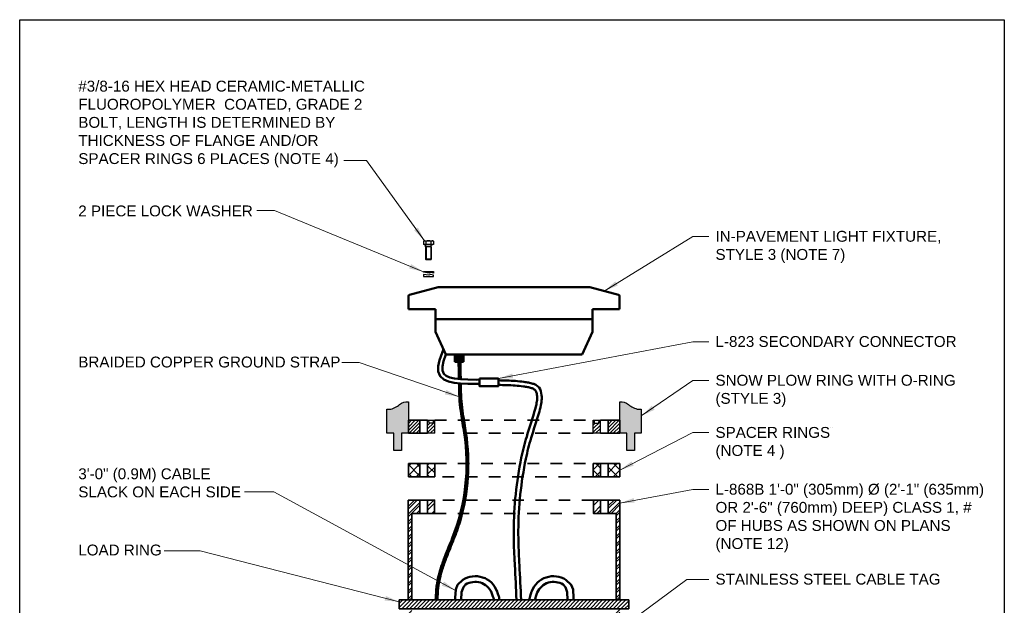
# Model space of a CAD drawing. Header units: inches. Extents: x 0 to 21.3, y 0 to 11.
# Tile 1 of 2: x 0 to 8.5, y 5.9 to 11. Entities that reach past the tile are written whole.
import ezdxf

# ---------------------------------------------------------------- set-up
doc = ezdxf.new("R2010")
doc.units = ezdxf.units.IN
doc.header["$LTSCALE"] = 0.375
doc.header["$MEASUREMENT"] = 0
doc.linetypes.add('DASHED2', pattern=[0.375, 0.25, -0.125])
for name, color, linetype, lineweight in [('E-AFLD-CIRC-SERS', 203, 'CONTINUOUS', 50), ('E-AFLD-LITE-RUNW', 203, 'CONTINUOUS', 50), ('E-GRND-EQUI', 83, 'CONTINUOUS', 50), ('G-ANNO-PATT', 8, 'CONTINUOUS', 18), ('S-FABR-PL~~', 142, 'CONTINUOUS', 35), ('S-FSTN-MISC', 13, 'CONTINUOUS', 25), ('S-JNTS-WTRS', 221, 'CONTINUOUS', 25)]:
    doc.layers.add(name, color=color, linetype=linetype, lineweight=lineweight)
for name, color, linetype in [('G-ANNO-DIMS', 7, 'CONTINUOUS'), ('G-ANNO-TEXT', 7, 'CONTINUOUS'), ('G-ANNO-TTLB', 7, 'CONTINUOUS')]:
    doc.layers.add(name, color=color, linetype=linetype)
doc.styles.add('01-E-BLDG-1_1', font='arial.ttf', dxfattribs={"height": 0.09375})
doc.dimstyles.new('01-E-BLDG-1_1', dxfattribs={"dimtxt": 0.09375, "dimasz": 0.125, "dimexe": 0.0625, "dimexo": 0.0625, "dimgap": 0.0625, "dimtad": 1, "dimdec": 4, "dimzin": 3, "dimdsep": 46, "dimlunit": 4, "dimtxsty": '01-E-BLDG-1_1', "dimcen": 0.0625, "dimclrd": 1, "dimclre": 1, "dimclrt": 256, "dimazin": 0, "dimtfac": 1, "dimtdec": 4, "dimtmove": 1, "dimatfit": 3, "dimfxl": 1, "dimfrac": 2, "dimtolj": 1, "dimtzin": 3, "dimlwd": 0, "dimlwe": 0, "dimarcsym": 0})
pattern_1 = [(45, (0, 0), (-0.03314563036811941, 0.03314563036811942), []), (45, (0.022097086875, 0), (-0.03314563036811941, 0.03314563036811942), [])]

msp = doc.modelspace()

# ---------------------------------------------------------------- hatches: boundary and pattern name
at = {"layer": 'E-GRND-EQUI'}
msp.add_hatch(color=256, dxfattribs=at).paths.add_polyline_path([(3.832229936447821, 8.048146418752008), (3.832229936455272, 8.11107628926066), (3.755177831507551, 8.111076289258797), (3.75517783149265, 8.048146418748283)])
at = {"layer": 'G-ANNO-PATT'}
h = msp.add_hatch(color=256, dxfattribs=at)
edge = h.paths.add_edge_path()
edge.add_line((3.168405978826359, 7.431720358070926), (3.168405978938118, 7.638616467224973))
edge.add_line((3.168405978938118, 7.638616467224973), (3.190859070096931, 7.638616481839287))
edge.add_arc((3.16021394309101, 7.818127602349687), 0.1821081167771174, 279.6878210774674, 311.1125442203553)
edge.add_arc((3.344919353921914, 7.60343283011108), 0.1011183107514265, 84.23844752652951, 129.9736753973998, ccw=False)
edge.add_line((3.355070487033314, 7.70404032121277), (3.355070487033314, 7.638616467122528))
edge.add_line((3.355070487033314, 7.638616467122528), (3.35507048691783, 7.431720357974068))
edge.add_line((3.35507048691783, 7.431720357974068), (3.296613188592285, 7.431720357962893))
edge.add_line((3.296613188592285, 7.431720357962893), (3.296613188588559, 7.282752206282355))
edge.add_line((3.296613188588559, 7.282752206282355), (3.230489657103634, 7.282752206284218))
edge.add_line((3.230489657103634, 7.282752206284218), (3.23048965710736, 7.431720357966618))
edge.add_line((3.23048965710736, 7.431720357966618), (3.168405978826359, 7.431720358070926))
h = msp.add_hatch(color=256, dxfattribs=at)
edge = h.paths.add_edge_path()
edge.add_line((5.366182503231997, 7.431720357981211), (5.366182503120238, 7.638616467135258))
edge.add_line((5.366182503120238, 7.638616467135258), (5.343729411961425, 7.638616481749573))
edge.add_arc((5.374374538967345, 7.818127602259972), 0.1821081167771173, 228.8874557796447, 260.3121789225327, ccw=False)
edge.add_arc((5.189669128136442, 7.603432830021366), 0.1011183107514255, 50.02632460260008, 95.76155247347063)
edge.add_line((5.179517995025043, 7.704040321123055), (5.179517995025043, 7.638616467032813))
edge.add_line((5.179517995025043, 7.638616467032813), (5.179517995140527, 7.431720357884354))
edge.add_line((5.179517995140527, 7.431720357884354), (5.237975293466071, 7.431720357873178))
edge.add_line((5.237975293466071, 7.431720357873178), (5.237975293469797, 7.28275220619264))
edge.add_line((5.237975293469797, 7.28275220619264), (5.307725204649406, 7.282752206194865))
edge.add_line((5.307725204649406, 7.282752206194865), (5.307725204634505, 7.431720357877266))
edge.add_line((5.307725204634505, 7.431720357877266), (5.366182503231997, 7.431720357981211))
h = msp.add_hatch(dxfattribs=at)
h.set_pattern_fill('ACET-2D-ANSI31', color=256, scale=0.1718031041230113, angle=359.9999999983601, style=0)
h.set_pattern_definition([(44.99999999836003, (3.286260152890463e-14, 7.194245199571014e-14), (-0.01518539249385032, 0.01518539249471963), [])])
h.paths.add_polyline_path([(3.455633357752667, 7.431720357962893), (3.455633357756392, 7.544572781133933), (3.355070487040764, 7.544572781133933), (3.355070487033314, 7.431720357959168)])
h.paths.add_polyline_path([(3.521756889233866, 7.431720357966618), (3.583157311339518, 7.431720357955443), (3.583157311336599, 7.52013696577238), (3.521756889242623, 7.52013696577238)])
h = msp.add_hatch(dxfattribs=at)
h.set_pattern_fill('ACET-2D-ANSI31', color=256, scale=0.1718031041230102, angle=359.9999999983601, style=0)
h.set_pattern_definition([(44.99999999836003, (8.08242361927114e-14, 1.216804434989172e-13), (-0.01518539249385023, 0.01518539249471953), [])])
h.paths.add_polyline_path([(5.012831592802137, 7.544572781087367), (5.001662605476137, 7.544572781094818), (4.998662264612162, 7.52013696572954), (4.951431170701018, 7.520136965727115), (4.951431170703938, 7.431720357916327), (5.012831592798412, 7.431720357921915)])
h.paths.add_polyline_path([(5.078955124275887, 7.431720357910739), (5.179517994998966, 7.431720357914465), (5.179517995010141, 7.544572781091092), (5.078955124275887, 7.544572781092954)])
h = msp.add_hatch(dxfattribs=at)
h.set_pattern_fill('AR-CONC', color=256, scale=0.03125)
h.set_pattern_definition([(49.99999999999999, (0, 0), (0.2241438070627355, -0.01961004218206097), [0.0234375, -0.2578125]), (355, (0, 0), (-0.0433597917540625, 0.2350600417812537), [0.01875, -0.20625]), (100.45144446, (0.0186786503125, -0.00163417), (0.1807840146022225, 0.2154499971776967), [0.01991881, -0.21910691]), (46.18420000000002, (0, 0.0625), (0.3335129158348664, -0.05172477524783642), [0.03515624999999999, -0.3867187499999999]), (96.63563549, (0.0277927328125, 0.0581895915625), (0.2920818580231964, 0.304412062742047), [0.029878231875, -0.3286605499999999]), (351.1841639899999, (0, 0.0625), (0.2920818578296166, 0.3044120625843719), [0.028125, -0.3093750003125]), (21, (0.03125, 0.046875), (0.1865334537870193, -0.1258184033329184), [0.0234375, -0.2578125]), (326.0000000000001, (0.03125, 0.046875), (0.07603604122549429, 0.2266093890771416), [0.01875, -0.20625]), (71.45144474, (0.046794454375, 0.036390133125), (0.262569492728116, 0.1007909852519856), [0.019918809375, -0.21910691]), (37.50000000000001, (0, 0), (0.003799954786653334, 0.1040293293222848), [0, -0.20375, 0, -0.209375, 0, -0.20703125]), (7.499999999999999, (0, 0), (0.08220923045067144, 0.1232536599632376), [0, -0.119375, 0, -0.1990625, 0, -0.07890625]), (327.5, (-0.0696875, 0), (0.1668195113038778, -0.007048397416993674), [0, -0.078125, 0, -0.24375, 0, -0.3234375]), (317.5, (-0.1009375, 0), (0.1822456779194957, 0.03128280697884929), [0, -0.1015625, 0, -0.161875, 0, -0.2296875])])
edge = h.paths.add_edge_path()
edge.add_line((5.458865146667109, 7.485498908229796), (7.474679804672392, 7.485498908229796))
edge.add_line((7.474679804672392, 7.485498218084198), (5.458865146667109, 7.485498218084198))
h = msp.add_hatch(dxfattribs=at)
h.set_pattern_fill('ACET-2D-ANSI37', color=256, scale=0.4374999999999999, angle=269.9999999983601, style=0)
h.set_pattern_definition([(314.9999999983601, (4.440892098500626e-16, 1.77635683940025e-15), (0.03866990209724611, 0.0386699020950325), []), (44.99999999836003, (4.440892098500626e-16, 1.77635683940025e-15), (-0.03866990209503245, 0.03866990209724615), [])])
h.paths.add_polyline_path([(5.179517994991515, 7.057087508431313), (5.179517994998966, 7.169939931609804), (5.078955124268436, 7.169939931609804), (5.078955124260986, 7.057087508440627)])
h.paths.add_polyline_path([(4.951431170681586, 7.057087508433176), (5.012831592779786, 7.057087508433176), (5.012831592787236, 7.169939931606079), (4.951431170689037, 7.16993993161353)])
h.paths.add_polyline_path([(3.521756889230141, 7.057087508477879), (3.583157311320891, 7.057087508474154), (3.583157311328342, 7.169939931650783), (3.521756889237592, 7.169939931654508)])
h.paths.add_polyline_path([(3.455633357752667, 7.169939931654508), (3.355070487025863, 7.169939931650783), (3.355070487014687, 7.057087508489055), (3.455633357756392, 7.057087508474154)])
h = msp.add_hatch(dxfattribs=at)
h.set_pattern_fill('ACET-2D-ANSI32', color=256, scale=0.125, style=0)
h.set_pattern_definition(pattern_1)
h.paths.add_polyline_path([(3.384132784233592, 5.918124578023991), (3.352933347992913, 5.918124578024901), (3.352933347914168, 3.398139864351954), (3.193306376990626, 3.398139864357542), (3.193306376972, 3.368344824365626), (3.384072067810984, 3.368344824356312)])
h.paths.add_polyline_path([(3.352933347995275, 5.993717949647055), (3.384134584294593, 5.993717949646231), (3.384152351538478, 6.739851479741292), (3.453496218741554, 6.739851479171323), (3.453496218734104, 6.855370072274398), (3.352933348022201, 6.855370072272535)])
h = msp.add_hatch(dxfattribs=at)
h.set_pattern_fill('ACET-2D-ANSI32', color=256, scale=0.1875000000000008, angle=359.9999999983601, style=0)
h.set_pattern_definition([(44.99999999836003, (-1.509903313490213e-14, -2.930988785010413e-14), (-0.04971844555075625, 0.04971844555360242), []), (44.99999999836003, (0.03314563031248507, -9.778844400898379e-13), (-0.04971844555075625, 0.04971844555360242), [])])
h.paths.add_polyline_path([(3.519619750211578, 6.739851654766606), (3.581020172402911, 6.739851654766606), (3.581020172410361, 6.855370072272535), (3.519619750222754, 6.855370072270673)])
h = msp.add_hatch(dxfattribs=at)
h.set_pattern_fill('ACET-2D-ANSI32', color=256, scale=0.1875000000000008, angle=359.9999999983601, style=0)
h.set_pattern_definition([(44.99999999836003, (-2.220446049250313e-14, -2.930988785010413e-14), (-0.04971844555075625, 0.04971844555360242), []), (44.99999999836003, (0.03314563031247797, -9.778844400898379e-13), (-0.04971844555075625, 0.04971844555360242), [])])
h.paths.add_polyline_path([(5.014937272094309, 6.855370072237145), (4.953536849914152, 6.855370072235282), (4.953536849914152, 6.739851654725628), (5.01493727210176, 6.739851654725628)])
h = msp.add_hatch(dxfattribs=at)
h.set_pattern_fill('ACET-2D-ANSI32', color=256, scale=0.125, style=0)
h.set_pattern_definition(pattern_1)
h.paths.add_polyline_path([(5.150466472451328, 5.993717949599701), (5.18162367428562, 5.993717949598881), (5.181623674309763, 6.855370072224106), (5.081060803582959, 6.855370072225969), (5.081060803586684, 6.739851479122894), (5.150484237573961, 6.739851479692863)])
h.paths.add_polyline_path([(5.181623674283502, 5.918124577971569), (5.150464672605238, 5.918124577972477), (5.150403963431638, 3.368344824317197), (5.341250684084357, 3.368653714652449), (5.341250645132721, 3.39844875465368), (5.181623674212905, 3.398448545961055)])
h = msp.add_hatch(dxfattribs=at)
h.set_pattern_fill('ACET-2D-ANSI31', color=256, scale=0.1875, angle=359.9999999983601, style=0)
h.set_pattern_definition([(44.99999999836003, (0, 0), (-0.01657281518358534, 0.01657281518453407), [])])
h.paths.add_polyline_path([(5.257217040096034, 5.99371794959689), (5.257217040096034, 5.918124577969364), (3.277339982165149, 5.918124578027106), (3.2773399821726, 5.993717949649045)])

# ---------------------------------------------------------------- linework, layer by layer
at = {"layer": 'E-AFLD-CIRC-SERS'}
for points in [[(3.657235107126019, 8.159033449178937), (3.623982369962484, 8.06397216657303), (3.612904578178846, 8.012085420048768), (3.613541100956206, 7.965618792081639), (3.629851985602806, 7.924809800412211), (3.661554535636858, 7.895394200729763), (3.702119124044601, 7.877955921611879), (3.749391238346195, 7.868018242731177), (3.804551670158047, 7.862320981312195), (3.868548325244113, 7.859118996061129), (3.940242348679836, 7.857970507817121), (3.968570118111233, 7.858259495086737)], [(3.67906070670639, 8.11107694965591), (3.659134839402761, 8.054113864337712), (3.649393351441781, 8.008486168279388), (3.649881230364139, 7.972870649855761), (3.660643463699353, 7.945944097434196), (3.681725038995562, 7.926383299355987), (3.713170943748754, 7.912865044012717), (3.755026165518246, 7.904066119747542), (3.807335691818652, 7.898663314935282), (3.869750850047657, 7.895540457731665), (3.940348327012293, 7.894409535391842), (3.968198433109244, 7.894693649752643)], [(3.826040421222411, 6.16773132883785), (3.780236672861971, 6.125501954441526), (3.764184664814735, 6.084398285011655), (3.760171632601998, 6.012216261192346), (3.76060213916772, 5.993717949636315)], [(3.849354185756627, 6.126350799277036), (3.830399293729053, 6.105451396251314), (3.814347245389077, 6.060337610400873), (3.812533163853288, 5.993717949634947)], [(4.69235454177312, 6.12635079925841), (4.711309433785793, 6.105451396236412), (4.727361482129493, 6.060337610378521), (4.729175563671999, 5.9937179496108)], [(4.715668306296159, 6.167731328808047), (4.761472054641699, 6.125501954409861), (4.777524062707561, 6.084398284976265), (4.781537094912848, 6.012216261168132), (4.781106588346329, 5.993717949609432)]]:
    msp.add_lwpolyline(points, dxfattribs=at)
msp.add_lwpolyline([(3.968198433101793, 7.904061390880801), (4.133208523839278, 7.904061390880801), (4.133208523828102, 7.839061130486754), (3.968198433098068, 7.839061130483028)], close=True, dxfattribs=at)
for points in [[(4.288769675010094, 5.993717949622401, 0.001976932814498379), (4.274001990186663, 6.294222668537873, -0.003973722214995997), (4.267236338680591, 6.442069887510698, -0.00972190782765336), (4.264501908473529, 6.590873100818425, -0.04957414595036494), (4.330412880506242, 7.221225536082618, -0.0206244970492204), (4.377061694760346, 7.402649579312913, -0.002632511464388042), (4.442484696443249, 7.613863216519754, 0.02178618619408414), (4.460617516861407, 7.681270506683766, 0.04131302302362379), (4.466815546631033, 7.72972166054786, 0.03923927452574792), (4.465547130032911, 7.761712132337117, 0.06233696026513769), (4.459131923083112, 7.788562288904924, 0.1633945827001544), (4.441430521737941, 7.810888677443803, 0.06552043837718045), (4.41784049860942, 7.822102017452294, 0.03568342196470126), (4.385328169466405, 7.830350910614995, 0.01481690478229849), (4.348322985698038, 7.835978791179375, 0.02346520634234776), (4.205449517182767, 7.847118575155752, 0.006184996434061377), (4.132447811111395, 7.849013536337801)], [(4.328732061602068, 5.993717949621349, 0.001977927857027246), (4.313876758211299, 6.29628051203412, -0.004005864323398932), (4.307134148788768, 6.44350191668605, -0.00964199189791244), (4.30441306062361, 6.590759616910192, -0.04944961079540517), (4.369453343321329, 7.212876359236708, -0.02064337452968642), (4.415333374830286, 7.391285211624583, -0.00261983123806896), (4.480711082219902, 7.602348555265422, 0.02186393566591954), (4.499709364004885, 7.673158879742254, 0.04148393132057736), (4.506713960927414, 7.728316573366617, 0.08345608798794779), (4.499303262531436, 7.794601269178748, 0.2069363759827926), (4.456255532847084, 7.848630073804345, 0.04741839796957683), (4.430801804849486, 7.859864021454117, 0.03564644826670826), (4.392746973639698, 7.869583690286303, 0.0148730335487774), (4.353377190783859, 7.875578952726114, 0.02345863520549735), (4.206902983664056, 7.887015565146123, 0.00616669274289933), (4.133208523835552, 7.888929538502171)], [(3.849354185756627, 6.126350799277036, -0.4566251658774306), (4.073761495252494, 6.058146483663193)], [(4.69235454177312, 6.12635079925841, 0.4566251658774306), (4.467947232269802, 6.058146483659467)], [(4.073761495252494, 6.058146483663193, -0.01235470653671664), (4.085924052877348, 6.023878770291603, -0.02028620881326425), (4.092400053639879, 6.000866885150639, -0.01039557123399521), (4.09398162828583, 5.993717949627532, -0.01039557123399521)], [(4.11864403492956, 6.074825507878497, -0.01270714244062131), (4.131516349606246, 6.038523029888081, -0.04275286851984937), (4.142536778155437, 5.993717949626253, -0.04275286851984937)], [(4.423064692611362, 6.074825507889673, 0.01287690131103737), (4.410109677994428, 6.038265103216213, 0.04276562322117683), (4.399172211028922, 5.993717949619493, 0.04276562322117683)], [(4.467947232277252, 6.058146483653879, 0.01310319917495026), (4.455459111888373, 6.022862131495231, 0.02154029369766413), (4.448915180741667, 5.999157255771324, 0.007854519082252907), (4.447738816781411, 5.993717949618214, 0.007854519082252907)]]:
    msp.add_lwpolyline(points, format="xyb", dxfattribs=at)
for centre, start, end in [((3.933510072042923, 5.999185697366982), 20.87933093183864, 122.5227821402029), ((4.608198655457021, 5.999185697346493), 57.47721783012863, 159.120669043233)]:
    msp.add_arc(centre, 0.1998933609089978, start, end, dxfattribs=at)
at = {"layer": 'E-AFLD-LITE-RUNW'}
for p, q in [((3.364436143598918, 8.625793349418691), (3.612377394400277, 8.692225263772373)), ((3.612377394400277, 8.692225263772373), (4.922139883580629, 8.692225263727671)), ((5.17008811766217, 8.625793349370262), (4.922139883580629, 8.692225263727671)), ((3.356901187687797, 8.615967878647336), (3.356901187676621, 8.501567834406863)), ((5.177623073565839, 8.615967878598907), (5.177623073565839, 8.50156783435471)), ((3.356901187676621, 8.501567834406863), (3.589884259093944, 8.501567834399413)), ((3.589884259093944, 8.501567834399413), (3.58988425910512, 8.415848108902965)), ((4.944640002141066, 8.501567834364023), (4.944640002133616, 8.415848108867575)), ((4.944640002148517, 8.307020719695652), (4.944640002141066, 8.501567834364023)), ((5.177623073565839, 8.50156783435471), (4.944640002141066, 8.501567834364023)), ((3.58988425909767, 8.307020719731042), (3.58988425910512, 8.415848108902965)), ((3.58988425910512, 8.415848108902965), (4.944640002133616, 8.415848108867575)), ((3.67906070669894, 8.111076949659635), (3.58988425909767, 8.307020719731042)), ((4.855463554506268, 8.111076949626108), (4.944640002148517, 8.307020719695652)), ((3.67906070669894, 8.111076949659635), (4.855463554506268, 8.111076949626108))]:
    msp.add_line(p, q, dxfattribs=at)
for centre, start, end in [((3.36706883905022, 8.615967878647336), 105.0000000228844, 180.0000000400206), ((5.167455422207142, 8.615967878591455), 4.002063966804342e-08, 75.00000000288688)]:
    msp.add_arc(centre, 0.01016850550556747, start, end, dxfattribs=at)
at = {"layer": 'E-GRND-EQUI'}
for p, q in [((3.75517783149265, 8.048146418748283), (3.755177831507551, 8.111076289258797)), ((3.832229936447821, 8.048146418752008), (3.832229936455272, 8.11107628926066)), ((3.832229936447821, 8.048146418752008), (3.75517783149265, 8.048146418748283))]:
    msp.add_line(p, q, dxfattribs=at)
for points in [[(3.792021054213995, 7.90024509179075), (3.792021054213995, 7.90024509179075, 0.001005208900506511), (3.788442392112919, 8.0531140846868)], [(3.807520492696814, 7.898654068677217), (3.807520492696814, 7.898654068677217, 0.001023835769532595), (3.80389962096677, 8.053501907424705)], [(3.590909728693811, 5.993717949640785, -0.0100346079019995), (3.59402766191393, 6.054057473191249, -0.06132276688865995), (3.635566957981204, 6.26938735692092, -0.01612656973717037), (3.672501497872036, 6.373356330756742, -0.003147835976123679), (3.734273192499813, 6.527271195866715, 0.1357660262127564), (3.836445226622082, 7.436367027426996, 0.0009946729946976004), (3.810830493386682, 7.599126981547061, -0.016217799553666), (3.797918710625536, 7.708728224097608, -0.01767540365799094), (3.792779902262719, 7.863536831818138)], [(3.606374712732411, 5.993717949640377, -0.02194058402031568), (3.613845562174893, 6.098427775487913, -0.04742325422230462), (3.648027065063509, 6.257390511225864, -0.01703969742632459), (3.68429462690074, 6.360964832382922, -0.004280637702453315), (3.746225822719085, 6.515458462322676, 0.02147903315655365), (3.801734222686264, 6.672218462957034, 0.1104525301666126), (3.852080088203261, 7.436346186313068, 0.001344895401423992), (3.826358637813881, 7.599812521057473, -0.01614272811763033), (3.813417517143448, 7.708903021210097, -0.0180776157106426), (3.80827307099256, 7.862134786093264)]]:
    msp.add_lwpolyline(points, format="xyb", dxfattribs=at)
at = {"layer": 'G-ANNO-TTLB'}
msp.add_lwpolyline([(1.639127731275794e-10, 10.99999999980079), (8.499999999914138, 10.99999999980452), (8.499999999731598, 1.974403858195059e-10), (0, 2.328306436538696e-10)], close=True, dxfattribs=at)
at = {"layer": 'S-FABR-PL~~'}
for p, q in [((3.35507048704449, 7.54507498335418), (3.355070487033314, 7.431720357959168)), ((3.355070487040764, 7.544572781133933), (3.521756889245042, 7.544572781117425)), ((3.455633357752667, 7.431720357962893), (3.455633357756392, 7.544572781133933)), ((5.012831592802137, 7.544572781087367), (5.179517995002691, 7.544572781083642)), ((5.078955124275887, 7.431720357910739), (5.078955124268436, 7.545074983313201)), ((5.179517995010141, 7.545074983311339), (5.179517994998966, 7.431720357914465)), ((3.521756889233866, 7.43172035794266), (3.355070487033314, 7.431720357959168)), ((5.179517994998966, 7.431720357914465), (5.012831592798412, 7.431720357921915)), ((3.355070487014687, 7.057087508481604), (3.355070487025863, 7.169939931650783)), ((3.355070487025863, 7.169939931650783), (3.583157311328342, 7.169939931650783)), ((3.455633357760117, 7.057087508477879), (3.455633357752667, 7.169939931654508)), ((3.521756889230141, 7.057087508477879), (3.521756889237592, 7.169939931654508)), ((3.583157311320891, 7.057087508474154), (3.583157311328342, 7.169939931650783)), ((4.951431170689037, 7.057087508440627), (4.951431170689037, 7.16993993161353)), ((4.951431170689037, 7.16993993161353), (5.179517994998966, 7.169939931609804)), ((5.012831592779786, 7.057087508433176), (5.012831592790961, 7.16993993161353)), ((5.078955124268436, 7.057087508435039), (5.078955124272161, 7.170442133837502)), ((5.179517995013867, 7.057087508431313), (5.179517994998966, 7.169939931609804)), ((3.583157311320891, 7.057087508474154), (3.355070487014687, 7.057087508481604)), ((5.179517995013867, 7.057087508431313), (4.951431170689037, 7.057087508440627)), ((3.453496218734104, 6.855370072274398), (3.352933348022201, 6.855370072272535)), ((3.352933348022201, 6.855370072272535), (3.352933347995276, 5.993717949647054)), ((3.519619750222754, 6.855370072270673), (3.453496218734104, 6.855370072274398)), ((3.453496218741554, 6.739851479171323), (3.453496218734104, 6.855370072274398)), ((5.081060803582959, 6.855370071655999), (5.014937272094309, 6.855370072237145)), ((5.081060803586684, 6.739851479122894), (5.081060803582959, 6.855370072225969)), ((5.081060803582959, 6.855370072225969), (5.181623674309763, 6.855370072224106)), ((5.181623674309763, 6.855370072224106), (5.18162367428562, 5.993717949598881)), ((3.384134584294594, 5.993717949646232), (3.384152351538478, 6.739851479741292)), ((3.384152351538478, 6.739851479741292), (3.453496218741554, 6.739851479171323)), ((3.519619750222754, 6.739851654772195), (3.453496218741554, 6.739851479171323)), ((5.081060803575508, 6.739851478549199), (5.014937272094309, 6.739851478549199)), ((5.150484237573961, 6.739851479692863), (5.081060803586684, 6.739851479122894)), ((5.150466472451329, 5.993717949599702), (5.150484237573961, 6.739851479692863))]:
    msp.add_line(p, q, dxfattribs=at)
at = {"layer": 'S-FABR-PL~~', "linetype": 'DASHED2'}
for p, q in [((3.583157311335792, 7.544572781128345), (4.951431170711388, 7.544572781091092)), ((4.951431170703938, 7.431720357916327), (3.583157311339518, 7.431720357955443)), ((3.583157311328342, 7.169939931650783), (4.951431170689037, 7.16993993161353)), ((4.951431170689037, 7.057087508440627), (3.583157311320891, 7.057087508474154)), ((4.953536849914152, 6.855370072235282), (3.581020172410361, 6.855370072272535)), ((3.581020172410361, 6.739851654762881), (4.953536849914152, 6.739851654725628))]:
    msp.add_line(p, q, dxfattribs=at)
at = {"layer": 'S-FABR-PL~~'}
for points in [[(3.519619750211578, 6.739851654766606), (3.581020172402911, 6.739851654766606), (3.581020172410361, 6.855370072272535), (3.519619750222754, 6.855370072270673)], [(5.01493727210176, 6.739851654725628), (4.953536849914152, 6.739851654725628), (4.953536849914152, 6.855370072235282), (5.014937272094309, 6.855370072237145)], [(5.257217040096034, 5.918124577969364), (3.277339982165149, 5.918124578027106), (3.2773399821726, 5.993717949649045), (5.257217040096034, 5.99371794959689)]]:
    msp.add_lwpolyline(points, close=True, dxfattribs=at)
at = {"layer": 'S-FSTN-MISC'}
for p, q in [((3.486029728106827, 9.090236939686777), (3.491777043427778, 9.093555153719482)), ((3.486029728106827, 9.090236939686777), (3.486029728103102, 9.0605956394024)), ((3.491777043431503, 9.060595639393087), (3.486029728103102, 9.0605956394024)), ((3.491777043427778, 9.093555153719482), (3.565935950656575, 9.093555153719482)), ((3.491777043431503, 9.060595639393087), (3.503279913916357, 9.06059563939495)), ((3.5659359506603, 9.060595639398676), (3.491777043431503, 9.060595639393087)), ((3.504136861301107, 9.039995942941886), (3.503279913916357, 9.06059563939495)), ((3.509191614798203, 9.039995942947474), (3.503279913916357, 9.06059563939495)), ((3.503279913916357, 9.06059563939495), (3.554433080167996, 9.0605956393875)), ((3.553576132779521, 9.03999594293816), (3.504136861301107, 9.039995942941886)), ((3.504136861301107, 9.039995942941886), (3.504136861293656, 8.93366030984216)), ((3.507437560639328, 9.090236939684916), (3.507437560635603, 9.060595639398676)), ((3.509191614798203, 9.039995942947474), (3.509191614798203, 8.92875758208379)), ((3.548521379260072, 9.03999594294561), (3.554433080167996, 9.0605956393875)), ((3.548521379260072, 9.03999594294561), (3.548521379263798, 8.928757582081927)), ((3.550275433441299, 9.09023693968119), (3.550275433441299, 9.06059563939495)), ((3.553576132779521, 9.03999594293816), (3.554433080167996, 9.0605956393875)), ((3.553576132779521, 9.03999594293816), (3.553576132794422, 8.933660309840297)), ((3.554433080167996, 9.0605956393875), (3.5659359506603, 9.060595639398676)), ((3.571683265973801, 9.090236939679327), (3.565935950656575, 9.093555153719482)), ((3.571683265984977, 9.0605956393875), (3.5659359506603, 9.060595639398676)), ((3.571683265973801, 9.090236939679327), (3.571683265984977, 9.0605956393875)), ((3.504136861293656, 8.93366030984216), (3.509191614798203, 8.92875758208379)), ((3.553576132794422, 8.933660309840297), (3.504136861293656, 8.93366030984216)), ((3.548521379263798, 8.928757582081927), (3.509191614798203, 8.92875758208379)), ((3.548521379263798, 8.928757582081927), (3.553576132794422, 8.933660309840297)), ((3.486228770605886, 8.821538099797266), (3.486228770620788, 8.829070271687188)), ((3.486228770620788, 8.829070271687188), (3.571484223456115, 8.829070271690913)), ((3.534532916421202, 8.812041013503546), (3.486228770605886, 8.821538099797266)), ((3.486228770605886, 8.800524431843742), (3.486228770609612, 8.78344059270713)), ((3.531094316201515, 8.795339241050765), (3.486228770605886, 8.800524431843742)), ((3.486228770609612, 8.78344059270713), (3.571484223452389, 8.783440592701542)), ((3.545339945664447, 8.80052443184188), (3.531094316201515, 8.795339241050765)), ((3.545339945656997, 8.820391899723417), (3.534532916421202, 8.812041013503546)), ((3.571484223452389, 8.81204101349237), (3.545339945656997, 8.820391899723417)), ((3.571484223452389, 8.79533924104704), (3.545339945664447, 8.80052443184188)), ((3.571484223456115, 8.829070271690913), (3.571484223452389, 8.81204101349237)), ((3.571484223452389, 8.783440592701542), (3.571484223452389, 8.79533924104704))]:
    msp.add_line(p, q, dxfattribs=at)
for centre, radius, start, end in [((3.496733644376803, 9.074631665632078), 0.01892348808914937, 55.55312765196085, 115.5531276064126), ((3.528856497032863, 9.022766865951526), 0.07078828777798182, 72.38752601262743, 107.6124739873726), ((3.56097934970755, 9.074631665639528), 0.01892348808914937, 64.44687236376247, 124.4468724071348)]:
    msp.add_arc(centre, radius, start, end, dxfattribs=at)
at = {"layer": 'S-JNTS-WTRS'}
for p, q in [((3.521756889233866, 7.431720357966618), (3.521756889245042, 7.544572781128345)), ((3.521756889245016, 7.544572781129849), (3.583157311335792, 7.544572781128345)), ((3.535926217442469, 7.520136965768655), (3.532925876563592, 7.544572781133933)), ((3.572199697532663, 7.520136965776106), (3.535926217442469, 7.520136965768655)), ((3.572199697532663, 7.520136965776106), (3.572199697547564, 7.544572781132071)), ((3.583157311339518, 7.431720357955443), (3.583157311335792, 7.544572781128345)), ((4.951431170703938, 7.431720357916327), (4.951431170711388, 7.544572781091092)), ((4.951431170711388, 7.544572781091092), (5.012831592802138, 7.544572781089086)), ((4.96238878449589, 7.520136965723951), (4.96238878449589, 7.544572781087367)), ((4.96238878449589, 7.520136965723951), (4.998662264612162, 7.52013696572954)), ((4.998662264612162, 7.52013696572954), (5.001724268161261, 7.544572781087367)), ((5.012831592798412, 7.431720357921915), (5.012831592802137, 7.544572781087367)), ((3.583157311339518, 7.431720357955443), (3.521756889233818, 7.431720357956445)), ((5.012831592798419, 7.431720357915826), (4.951431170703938, 7.431720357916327))]:
    msp.add_line(p, q, dxfattribs=at)
for points in [[(3.355070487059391, 7.63861646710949), (3.355070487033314, 7.431720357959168), (3.296613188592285, 7.431720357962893), (3.296613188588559, 7.282752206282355), (3.230489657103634, 7.282752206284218), (3.23048965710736, 7.431720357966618), (3.168405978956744, 7.431720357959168), (3.16840597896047, 7.638616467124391), (3.190859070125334, 7.638616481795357, 0.1491119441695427), (3.279957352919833, 7.680923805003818, -0.2022494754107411), (3.355070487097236, 7.704040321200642)], [(5.241601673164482, 7.2827522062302), (5.241601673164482, 7.431720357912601), (5.179517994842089, 7.431720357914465), (5.179517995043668, 7.704040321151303, -0.205581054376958), (5.254631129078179, 7.680923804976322, 0.1379820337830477), (5.343729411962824, 7.638616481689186), (5.366182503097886, 7.638616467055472), (5.366182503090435, 7.431720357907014), (5.307725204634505, 7.431720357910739), (5.307725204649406, 7.282752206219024)]]:
    msp.add_lwpolyline(points, format="xyb", close=True, dxfattribs=at)

# ---------------------------------------------------------------- texts
at = {"layer": 'G-ANNO-DIMS', "insert": (0.505937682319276, 10.47363998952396), "char_height": 0.09375, "width": 2.593998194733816, "attachment_point": 1, "rotation": 359.99999999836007, "style": '01-E-BLDG-1_1'}
msp.add_mtext('\\A1;#3/8-16 HEX HEAD CERAMIC-METALLIC FLUOROPOLYMER  COATED, GRADE 2 BOLT, LENGTH IS DETERMINED BY THICKNESS OF FLANGE AND/OR SPACER RINGS 6 PLACES (NOTE 4)', dxfattribs=at)
at = {"layer": 'G-ANNO-TEXT', "char_height": 0.09375, "attachment_point": 1, "rotation": 359.99999999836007, "style": '01-E-BLDG-1_1'}
for s, insert, width in [('2 PIECE LOCK WASHER', (0.505937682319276, 9.39722308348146), 2.264522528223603), ('IN-PAVEMENT LIGHT FIXTURE, STYLE 3 (NOTE 7)', (6.006632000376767, 9.178252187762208), 2.264522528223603), ('L-823 SECONDARY CONNECTOR', (6.006632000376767, 8.270637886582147), 2.264522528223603), ('BRAIDED COPPER GROUND STRAP', (0.505937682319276, 8.093484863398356), 2.277846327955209), ('SNOW PLOW RING WITH O-RING (STYLE 3)', (6.006632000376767, 7.93607290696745), 2.190053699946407), ('SPACER RINGS (NOTE 4 )', (6.006632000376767, 7.486334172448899), 0.9901776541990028), ('3\'-0" (0.9M) CABLE SLACK ON EACH SIDE', (0.505937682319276, 7.129258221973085), 1.492896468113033), ('L-868B 1\'-0" (305mm) %%C (2\'-1" (635mm) OR 2\'-6" (760mm) DEEP) CLASS 1, # OF HUBS AS SHOWN ON PLANS (NOTE 12)', (6.006632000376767, 6.995938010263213), 2.322573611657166), ('LOAD RING', (0.505937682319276, 6.471666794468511), 2.264522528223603), ('STAINLESS STEEL CABLE TAG', (6.006632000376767, 6.220398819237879), 2.190053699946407)]:
    msp.add_mtext(s, dxfattribs=dict(at, insert=insert, width=width))

# ---------------------------------------------------------------- leaders
at = {"layer": 'G-ANNO-TEXT'}
for points in [[(3.494811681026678, 9.093457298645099), (2.994186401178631, 9.785609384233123), (2.79898516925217, 9.785609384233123)], [(3.486228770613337, 8.825304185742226), (2.198897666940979, 9.35415275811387), (2.046003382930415, 9.35415275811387)], [(5.046114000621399, 8.659009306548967), (5.811715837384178, 9.129702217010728), (5.949960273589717, 9.129702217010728)], [(4.133208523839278, 7.904061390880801), (5.811715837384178, 8.222087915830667), (5.949960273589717, 8.222087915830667)], [(3.795528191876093, 7.745748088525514), (2.931223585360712, 8.043009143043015), (2.779894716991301, 8.043009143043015)], [(5.366182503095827, 7.581420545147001), (5.811715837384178, 7.887522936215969), (5.949960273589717, 7.887522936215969)], [(5.179517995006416, 7.113513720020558), (5.811715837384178, 7.437784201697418), (5.949960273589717, 7.437784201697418)], [(3.763681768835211, 6.075352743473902), (2.193733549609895, 6.926564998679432), (1.942130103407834, 6.926564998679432)], [(5.181623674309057, 6.830153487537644), (5.811715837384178, 6.947388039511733), (5.949960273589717, 6.947388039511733)], [(3.277339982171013, 5.977625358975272), (1.557770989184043, 6.416844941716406), (1.246187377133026, 6.416844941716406)], [(4.601032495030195, 5.313951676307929), (5.758631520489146, 6.171848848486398), (5.949960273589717, 6.171848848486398)]]:
    msp.add_leader(points, dimstyle='01-E-BLDG-1_1', dxfattribs=at)

doc.saveas('drawing.dxf')
